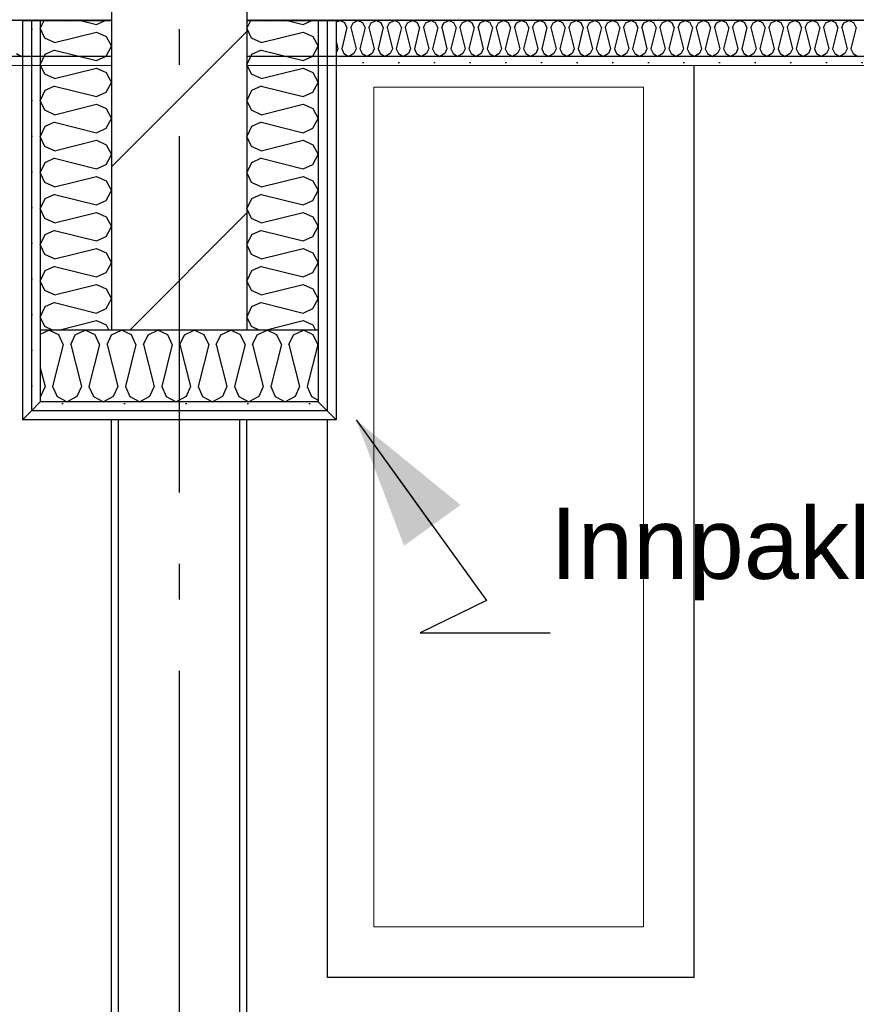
# Model space of a CAD drawing. Header units: millimetres. Extents: x -8544 to 51179, y -2070 to 13050.
# Tile 127 of 168: x 31593 to 32767, y 7382 to 8763. Entities that reach past the tile are written whole.
import ezdxf
from ezdxf.enums import TextEntityAlignment as Align

# ---------------------------------------------------------------- set-up
doc = ezdxf.new("R2010")
doc.units = ezdxf.units.MM
doc.header["$LTSCALE"] = 0.5
doc.header["$MEASUREMENT"] = 0
doc.linetypes.add('Akselinje', pattern=[1500, 1000, -200, 100, -200])
doc.linetypes.add('PLINE', pattern=[0])
for name, color, linetype in [('0(Nye konstruksjoner)', 7, 'Continuous'), ('222- Søyler', 7, 'Continuous'), ('223- Bjelker', 7, 'Continuous'), ('223- Bjelker (Skravur)', 7, 'Continuous'), ('223- Bjelker (Skravur)(Nye konstruksjoner)', 7, 'Continuous'), ('223- Bjelker(Nye konstruksjoner)', 7, 'Continuous'), ('256- Faste himlinger og overflatebehandling (Skravur)(Nye konstruksjoner)', 7, 'Continuous'), ('256- Faste himlinger og overflatebehandling(Nye konstruksjoner)', 7, 'Continuous'), ('82-- Modullinjer', 7, 'Continuous'), ('832- Tekst bygning(Nye konstruksjoner)', 7, 'Continuous')]:
    doc.layers.add(name, color=color, linetype=linetype)
doc.layers.add('234- Vinduer_ dører_ porter(Nye konstruksjoner)', color=7, linetype='Continuous', lineweight=0)
doc.layers.add('236- Innvendig kledning og overflate(Nye konstruksjoner)', color=7, linetype='Continuous', lineweight=0)
doc.styles.add('GENERATED_STYLE_1', font='arial.ttf')
doc.styles.add('GENERATED_STYLE_2', font='arial.ttf')
doc.dimstyles.new('GENERATED_STYLE__2', dxfattribs={"dimtxt": 0.18, "dimasz": 182.4, "dimexe": 0.18, "dimexo": 0.0625, "dimgap": 0, "dimtad": 0, "dimtih": 1, "dimtoh": 1, "dimdec": 4, "dimzin": 0, "dimdsep": 46, "dimcen": 0.09, "dimadec": 0, "dimazin": 0, "dimtfac": 1, "dimtdec": 4, "dimtmove": 0, "dimatfit": 3, "dimldrblk": 'ARROWHEAD_5', "dimfxl": 1, "dimtolj": 1, "dimtzin": 0, "dimarcsym": 0})
pattern_1 = [(0, (0, 0), (0, 86.60254), [0, -50]), (0, (25, 43.3), (0, 86.60254), [0, -50])]
pattern_2 = [(90, (0, 0), (-86.60254, 0), [0, -50]), (90, (-43.3, 25), (-86.60254, 0), [0, -50])]

# ---------------------------------------------------------------- blocks, each defined once
blk = doc.blocks.new('*X32')
at = {"layer": '256- Faste himlinger og overflatebehandling (Skravur)(Nye konstruksjoner)', "linetype": 'PLINE'}
for p, q in [((31913.2, 8761.8), (31914.6, 8762.4)), ((31916, 8761.8), (31914.6, 8762.4)), ((31938.7, 8761.8), (31940.1, 8762.4)), ((31941.5, 8761.8), (31940.1, 8762.4)), ((31964.2, 8761.8), (31965.6, 8762.4)), ((31967, 8761.8), (31965.6, 8762.4)), ((31989.7, 8761.8), (31991.1, 8762.4)), ((31992.5, 8761.8), (31991.1, 8762.4)), ((32015.2, 8761.8), (32016.6, 8762.4)), ((32018, 8761.8), (32016.6, 8762.4)), ((32036.9, 8760), (32042.1, 8762.4)), ((32049.1, 8759.2), (32042.1, 8762.4)), ((32052.2, 8752.3), (32049.1, 8759.2)), ((32057.6, 8752.3), (32060.7, 8759.2)), ((32060.7, 8759.2), (32067.6, 8762.4)), ((32074.6, 8759.2), (32067.6, 8762.4)), ((32077.7, 8752.3), (32074.6, 8759.2)), ((32083.1, 8752.3), (32086.2, 8759.2)), ((32086.2, 8759.2), (32093.1, 8762.4)), ((32100.1, 8759.2), (32093.1, 8762.4)), ((32103.2, 8752.3), (32100.1, 8759.2)), ((32108.6, 8752.3), (32111.7, 8759.2)), ((32111.7, 8759.2), (32118.7, 8762.4)), ((32125.6, 8759.2), (32118.7, 8762.4)), ((32128.7, 8752.3), (32125.6, 8759.2)), ((32134.1, 8752.3), (32137.2, 8759.2)), ((32137.2, 8759.2), (32144.2, 8762.4)), ((32151.1, 8759.2), (32144.2, 8762.4)), ((32154.2, 8752.3), (32151.1, 8759.2)), ((32159.6, 8752.3), (32162.7, 8759.2)), ((32162.7, 8759.2), (32169.7, 8762.4)), ((32176.6, 8759.2), (32169.7, 8762.4)), ((32179.8, 8752.3), (32176.6, 8759.2)), ((32185.1, 8752.3), (32188.2, 8759.2)), ((32188.2, 8759.2), (32195.2, 8762.4)), ((32202.2, 8759.2), (32195.2, 8762.4)), ((32205.3, 8752.3), (32202.2, 8759.2)), ((32210.6, 8752.3), (32213.7, 8759.2)), ((32213.7, 8759.2), (32220.7, 8762.4)), ((32227.7, 8759.2), (32220.7, 8762.4)), ((32230.8, 8752.3), (32227.7, 8759.2)), ((32236.1, 8752.3), (32239.2, 8759.2)), ((32239.2, 8759.2), (32246.2, 8762.4)), ((32253.2, 8759.2), (32246.2, 8762.4)), ((32256.3, 8752.3), (32253.2, 8759.2)), ((32261.6, 8752.3), (32264.8, 8759.2)), ((32264.8, 8759.2), (32271.7, 8762.4)), ((32278.7, 8759.2), (32271.7, 8762.4)), ((32281.8, 8752.3), (32278.7, 8759.2)), ((32287.2, 8752.3), (32290.3, 8759.2)), ((32290.3, 8759.2), (32297.2, 8762.4)), ((32304.2, 8759.2), (32297.2, 8762.4)), ((32307.3, 8752.3), (32304.2, 8759.2)), ((32312.7, 8752.3), (32315.8, 8759.2)), ((32315.8, 8759.2), (32322.7, 8762.4)), ((32329.7, 8759.2), (32322.7, 8762.4)), ((32332.8, 8752.3), (32329.7, 8759.2)), ((32338.2, 8752.3), (32341.3, 8759.2)), ((32341.3, 8759.2), (32348.3, 8762.4)), ((32355.2, 8759.2), (32348.3, 8762.4)), ((32358.3, 8752.3), (32355.2, 8759.2)), ((32363.7, 8752.3), (32366.8, 8759.2)), ((32366.8, 8759.2), (32373.8, 8762.4)), ((32380.7, 8759.2), (32373.8, 8762.4)), ((32383.8, 8752.3), (32380.7, 8759.2)), ((32389.2, 8752.3), (32392.3, 8759.2)), ((32392.3, 8759.2), (32399.3, 8762.4)), ((32406.2, 8759.2), (32399.3, 8762.4)), ((32409.4, 8752.3), (32406.2, 8759.2)), ((32414.7, 8752.3), (32417.8, 8759.2)), ((32417.8, 8759.2), (32424.8, 8762.4)), ((32431.8, 8759.2), (32424.8, 8762.4)), ((32434.9, 8752.3), (32431.8, 8759.2)), ((32440.2, 8752.3), (32443.3, 8759.2)), ((32443.3, 8759.2), (32450.3, 8762.4)), ((32457.3, 8759.2), (32450.3, 8762.4)), ((32460.4, 8752.3), (32457.3, 8759.2)), ((32465.7, 8752.3), (32468.8, 8759.2)), ((32468.8, 8759.2), (32475.8, 8762.4)), ((32482.8, 8759.2), (32475.8, 8762.4)), ((32485.9, 8752.3), (32482.8, 8759.2)), ((32491.2, 8752.3), (32494.4, 8759.2)), ((32494.4, 8759.2), (32501.3, 8762.4)), ((32508.3, 8759.2), (32501.3, 8762.4)), ((32511.4, 8752.3), (32508.3, 8759.2)), ((32516.8, 8752.3), (32519.9, 8759.2)), ((32519.9, 8759.2), (32526.8, 8762.4)), ((32533.8, 8759.2), (32526.8, 8762.4)), ((32536.9, 8752.3), (32533.8, 8759.2)), ((32542.3, 8752.3), (32545.4, 8759.2)), ((32545.4, 8759.2), (32552.3, 8762.4)), ((32559.3, 8759.2), (32552.3, 8762.4)), ((32562.4, 8752.3), (32559.3, 8759.2)), ((32567.8, 8752.3), (32570.9, 8759.2)), ((32570.9, 8759.2), (32577.9, 8762.4)), ((32584.8, 8759.2), (32577.9, 8762.4)), ((32587.9, 8752.3), (32584.8, 8759.2)), ((32593.3, 8752.3), (32596.4, 8759.2)), ((32596.4, 8759.2), (32603.4, 8762.4)), ((32610.3, 8759.2), (32603.4, 8762.4)), ((32613.4, 8752.3), (32610.3, 8759.2)), ((32618.8, 8752.3), (32621.9, 8759.2)), ((32621.9, 8759.2), (32628.9, 8762.4)), ((32635.8, 8759.2), (32628.9, 8762.4)), ((32639, 8752.3), (32635.8, 8759.2)), ((32644.3, 8752.3), (32647.4, 8759.2)), ((32647.4, 8759.2), (32654.4, 8762.4)), ((32661.4, 8759.2), (32654.4, 8762.4)), ((32664.5, 8752.3), (32661.4, 8759.2)), ((32669.8, 8752.3), (32672.9, 8759.2)), ((32672.9, 8759.2), (32679.9, 8762.4)), ((32686.9, 8759.2), (32679.9, 8762.4)), ((32690, 8752.3), (32686.9, 8759.2)), ((32695.3, 8752.3), (32698.4, 8759.2)), ((32698.4, 8759.2), (32705.4, 8762.4)), ((32712.4, 8759.2), (32705.4, 8762.4)), ((32715.5, 8752.3), (32712.4, 8759.2)), ((32720.9, 8752.3), (32724, 8759.2)), ((32724, 8759.2), (32730.9, 8762.4)), ((32737.9, 8759.2), (32730.9, 8762.4)), ((32741, 8752.3), (32737.9, 8759.2)), ((32746.4, 8752.3), (32749.5, 8759.2)), ((32749.5, 8759.2), (32756.4, 8762.4)), ((32763.4, 8759.2), (32756.4, 8762.4)), ((32766.5, 8752.3), (32763.4, 8759.2)), ((32052.2, 8752.3), (32044.8, 8722.7)), ((32057.6, 8752.3), (32065, 8722.7)), ((32077.7, 8752.3), (32070.3, 8722.7)), ((32083.1, 8752.3), (32090.5, 8722.7)), ((32103.2, 8752.3), (32095.8, 8722.7)), ((32108.6, 8752.3), (32116, 8722.7)), ((32128.7, 8752.3), (32121.3, 8722.7)), ((32134.1, 8752.3), (32141.5, 8722.7)), ((32154.2, 8752.3), (32146.8, 8722.7)), ((32159.6, 8752.3), (32167, 8722.7)), ((32179.8, 8752.3), (32172.4, 8722.7)), ((32185.1, 8752.3), (32192.5, 8722.7)), ((32205.3, 8752.3), (32197.9, 8722.7)), ((32210.6, 8752.3), (32218, 8722.7)), ((32230.8, 8752.3), (32223.4, 8722.7)), ((32236.1, 8752.3), (32243.5, 8722.7)), ((32256.3, 8752.3), (32248.9, 8722.7)), ((32261.6, 8752.3), (32269, 8722.7)), ((32281.8, 8752.3), (32274.4, 8722.7)), ((32287.2, 8752.3), (32294.6, 8722.7)), ((32307.3, 8752.3), (32299.9, 8722.7)), ((32312.7, 8752.3), (32320.1, 8722.7)), ((32332.8, 8752.3), (32325.4, 8722.7)), ((32338.2, 8752.3), (32345.6, 8722.7)), ((32358.3, 8752.3), (32350.9, 8722.7)), ((32363.7, 8752.3), (32371.1, 8722.7)), ((32383.8, 8752.3), (32376.4, 8722.7)), ((32389.2, 8752.3), (32396.6, 8722.7)), ((32409.4, 8752.3), (32402, 8722.7)), ((32414.7, 8752.3), (32422.1, 8722.7)), ((32434.9, 8752.3), (32427.5, 8722.7)), ((32440.2, 8752.3), (32447.6, 8722.7)), ((32460.4, 8752.3), (32453, 8722.7)), ((32465.7, 8752.3), (32473.1, 8722.7)), ((32485.9, 8752.3), (32478.5, 8722.7)), ((32491.2, 8752.3), (32498.6, 8722.7)), ((32511.4, 8752.3), (32504, 8722.7)), ((32516.8, 8752.3), (32524.2, 8722.7)), ((32536.9, 8752.3), (32529.5, 8722.7)), ((32542.3, 8752.3), (32549.7, 8722.7)), ((32562.4, 8752.3), (32555, 8722.7)), ((32567.8, 8752.3), (32575.2, 8722.7)), ((32587.9, 8752.3), (32580.5, 8722.7)), ((32593.3, 8752.3), (32600.7, 8722.7)), ((32613.4, 8752.3), (32606.1, 8722.7)), ((32618.8, 8752.3), (32626.2, 8722.7)), ((32639, 8752.3), (32631.6, 8722.7)), ((32644.3, 8752.3), (32651.7, 8722.7)), ((32664.5, 8752.3), (32657.1, 8722.7)), ((32669.8, 8752.3), (32677.2, 8722.7)), ((32690, 8752.3), (32682.6, 8722.7)), ((32695.3, 8752.3), (32702.7, 8722.7)), ((32715.5, 8752.3), (32708.1, 8722.7)), ((32720.9, 8752.3), (32728.2, 8722.7)), ((32741, 8752.3), (32733.6, 8722.7)), ((32746.4, 8752.3), (32753.8, 8722.7)), ((32766.5, 8752.3), (32759.1, 8722.7)), ((32036.9, 8732.8), (32039.4, 8722.7)), ((32039.4, 8722.7), (32036.9, 8717.2)), ((32044.8, 8722.7), (32047.9, 8715.9)), ((32047.9, 8715.9), (32054.9, 8712)), ((32061.8, 8715.9), (32054.9, 8712)), ((32065, 8722.7), (32061.8, 8715.9)), ((32070.3, 8722.7), (32073.4, 8715.9)), ((32073.4, 8715.9), (32080.4, 8712)), ((32087.4, 8715.9), (32080.4, 8712)), ((32090.5, 8722.7), (32087.4, 8715.9)), ((32095.8, 8722.7), (32098.9, 8715.9)), ((32098.9, 8715.9), (32105.9, 8712)), ((32112.9, 8715.9), (32105.9, 8712)), ((32116, 8722.7), (32112.9, 8715.9)), ((32121.3, 8722.7), (32124.4, 8715.9)), ((32124.4, 8715.9), (32131.4, 8712)), ((32138.4, 8715.9), (32131.4, 8712)), ((32141.5, 8722.7), (32138.4, 8715.9)), ((32146.8, 8722.7), (32150, 8715.9)), ((32150, 8715.9), (32156.9, 8712)), ((32163.9, 8715.9), (32156.9, 8712)), ((32167, 8722.7), (32163.9, 8715.9)), ((32172.4, 8722.7), (32175.5, 8715.9)), ((32175.5, 8715.9), (32182.4, 8712)), ((32189.4, 8715.9), (32182.4, 8712)), ((32192.5, 8722.7), (32189.4, 8715.9)), ((32197.9, 8722.7), (32201, 8715.9)), ((32201, 8715.9), (32207.9, 8712)), ((32214.9, 8715.9), (32207.9, 8712)), ((32218, 8722.7), (32214.9, 8715.9)), ((32223.4, 8722.7), (32226.5, 8715.9)), ((32226.5, 8715.9), (32233.5, 8712)), ((32240.4, 8715.9), (32233.5, 8712)), ((32243.5, 8722.7), (32240.4, 8715.9)), ((32248.9, 8722.7), (32252, 8715.9)), ((32252, 8715.9), (32259, 8712)), ((32265.9, 8715.9), (32259, 8712)), ((32269, 8722.7), (32265.9, 8715.9)), ((32274.4, 8722.7), (32277.5, 8715.9)), ((32277.5, 8715.9), (32284.5, 8712)), ((32291.4, 8715.9), (32284.5, 8712)), ((32294.6, 8722.7), (32291.4, 8715.9)), ((32299.9, 8722.7), (32303, 8715.9)), ((32303, 8715.9), (32310, 8712)), ((32317, 8715.9), (32310, 8712)), ((32320.1, 8722.7), (32317, 8715.9)), ((32325.4, 8722.7), (32328.5, 8715.9)), ((32328.5, 8715.9), (32335.5, 8712)), ((32342.5, 8715.9), (32335.5, 8712)), ((32345.6, 8722.7), (32342.5, 8715.9)), ((32350.9, 8722.7), (32354, 8715.9)), ((32354, 8715.9), (32361, 8712)), ((32368, 8715.9), (32361, 8712)), ((32371.1, 8722.7), (32368, 8715.9)), ((32376.4, 8722.7), (32379.6, 8715.9)), ((32379.6, 8715.9), (32386.5, 8712)), ((32393.5, 8715.9), (32386.5, 8712)), ((32396.6, 8722.7), (32393.5, 8715.9)), ((32402, 8722.7), (32405.1, 8715.9)), ((32405.1, 8715.9), (32412, 8712)), ((32419, 8715.9), (32412, 8712)), ((32422.1, 8722.7), (32419, 8715.9)), ((32427.5, 8722.7), (32430.6, 8715.9)), ((32430.6, 8715.9), (32437.5, 8712)), ((32444.5, 8715.9), (32437.5, 8712)), ((32447.6, 8722.7), (32444.5, 8715.9)), ((32453, 8722.7), (32456.1, 8715.9)), ((32456.1, 8715.9), (32463.1, 8712)), ((32470, 8715.9), (32463.1, 8712)), ((32473.1, 8722.7), (32470, 8715.9)), ((32478.5, 8722.7), (32481.6, 8715.9)), ((32481.6, 8715.9), (32488.6, 8712)), ((32495.5, 8715.9), (32488.6, 8712)), ((32498.6, 8722.7), (32495.5, 8715.9)), ((32504, 8722.7), (32507.1, 8715.9)), ((32507.1, 8715.9), (32514.1, 8712)), ((32521, 8715.9), (32514.1, 8712)), ((32524.2, 8722.7), (32521, 8715.9)), ((32529.5, 8722.7), (32532.6, 8715.9)), ((32532.6, 8715.9), (32539.6, 8712)), ((32546.6, 8715.9), (32539.6, 8712)), ((32549.7, 8722.7), (32546.6, 8715.9)), ((32555, 8722.7), (32558.1, 8715.9)), ((32558.1, 8715.9), (32565.1, 8712)), ((32572.1, 8715.9), (32565.1, 8712)), ((32575.2, 8722.7), (32572.1, 8715.9)), ((32580.5, 8722.7), (32583.6, 8715.9)), ((32583.6, 8715.9), (32590.6, 8712)), ((32597.6, 8715.9), (32590.6, 8712)), ((32600.7, 8722.7), (32597.6, 8715.9)), ((32606.1, 8722.7), (32609.2, 8715.9)), ((32609.2, 8715.9), (32616.1, 8712)), ((32623.1, 8715.9), (32616.1, 8712)), ((32626.2, 8722.7), (32623.1, 8715.9)), ((32631.6, 8722.7), (32634.7, 8715.9)), ((32634.7, 8715.9), (32641.6, 8712)), ((32648.6, 8715.9), (32641.6, 8712)), ((32651.7, 8722.7), (32648.6, 8715.9)), ((32657.1, 8722.7), (32660.2, 8715.9)), ((32660.2, 8715.9), (32667.1, 8712)), ((32674.1, 8715.9), (32667.1, 8712)), ((32677.2, 8722.7), (32674.1, 8715.9)), ((32682.6, 8722.7), (32685.7, 8715.9)), ((32685.7, 8715.9), (32692.7, 8712)), ((32699.6, 8715.9), (32692.7, 8712)), ((32702.7, 8722.7), (32699.6, 8715.9)), ((32708.1, 8722.7), (32711.2, 8715.9)), ((32711.2, 8715.9), (32718.2, 8712)), ((32725.1, 8715.9), (32718.2, 8712)), ((32728.2, 8722.7), (32725.1, 8715.9)), ((32733.6, 8722.7), (32736.7, 8715.9)), ((32736.7, 8715.9), (32743.7, 8712)), ((32750.6, 8715.9), (32743.7, 8712)), ((32753.8, 8722.7), (32750.6, 8715.9)), ((32759.1, 8722.7), (32762.2, 8715.9)), ((32762.2, 8715.9), (32769.2, 8712))]:
    blk.add_line(p, q, dxfattribs=at)
blk = doc.blocks.new('*X37')
at = {"layer": '256- Faste himlinger og overflatebehandling (Skravur)(Nye konstruksjoner)', "linetype": 'PLINE'}
for p, q in [((31607, 8761.8), (31608.4, 8762.4)), ((31609.8, 8761.8), (31608.4, 8762.4)), ((31632.6, 8761.8), (31633.9, 8762.4)), ((31635.3, 8761.8), (31633.9, 8762.4)), ((31658.1, 8761.8), (31659.5, 8762.4)), ((31660.8, 8761.8), (31659.5, 8762.4)), ((31683.6, 8761.8), (31685, 8762.4)), ((31686.4, 8761.8), (31685, 8762.4)), ((31709.1, 8761.8), (31710.5, 8762.4)), ((31711.9, 8761.8), (31710.5, 8762.4)), ((31588.7, 8715.9), (31595.7, 8712)), ((31596.9, 8712.7), (31595.7, 8712))]:
    blk.add_line(p, q, dxfattribs=at)
blk = doc.blocks.new('*X94')
at = {"layer": '223- Bjelker (Skravur)(Nye konstruksjoner)', "linetype": 'PLINE'}
for p, q in [((31621.9, 8322.4), (31633.9, 8328.1)), ((31647.9, 8321.5), (31633.9, 8328.1)), ((31654.1, 8307.8), (31647.9, 8321.5)), ((31664.8, 8307.8), (31671, 8321.5)), ((31671, 8321.5), (31685, 8328.1)), ((31698.9, 8321.5), (31685, 8328.1)), ((31705.1, 8307.8), (31698.9, 8321.5)), ((31715.8, 8307.8), (31722.1, 8321.5)), ((31722.1, 8321.5), (31736, 8328.1)), ((31749.9, 8321.5), (31736, 8328.1)), ((31756.1, 8307.8), (31749.9, 8321.5)), ((31766.9, 8307.8), (31773.1, 8321.5)), ((31773.1, 8321.5), (31787, 8328.1)), ((31800.9, 8321.5), (31787, 8328.1)), ((31807.2, 8307.8), (31800.9, 8321.5)), ((31817.9, 8307.8), (31824.1, 8321.5)), ((31824.1, 8321.5), (31838, 8328.1)), ((31852, 8321.5), (31838, 8328.1)), ((31858.2, 8307.8), (31852, 8321.5)), ((31868.9, 8307.8), (31875.1, 8321.5)), ((31875.1, 8321.5), (31889.1, 8328.1)), ((31903, 8321.5), (31889.1, 8328.1)), ((31909.2, 8307.8), (31903, 8321.5)), ((31919.9, 8307.8), (31926.1, 8321.5)), ((31926.1, 8321.5), (31940.1, 8328.1)), ((31954, 8321.5), (31940.1, 8328.1)), ((31960.2, 8307.8), (31954, 8321.5)), ((31970.9, 8307.8), (31977.2, 8321.5)), ((31977.2, 8321.5), (31991.1, 8328.1)), ((32005, 8321.5), (31991.1, 8328.1)), ((32011.3, 8307.8), (32005, 8321.5)), ((31654.1, 8307.8), (31639.3, 8248.7)), ((31664.8, 8307.8), (31679.6, 8248.7)), ((31705.1, 8307.8), (31690.3, 8248.7)), ((31715.8, 8307.8), (31730.6, 8248.7)), ((31756.1, 8307.8), (31741.3, 8248.7)), ((31766.9, 8307.8), (31781.7, 8248.7)), ((31807.2, 8307.8), (31792.4, 8248.7)), ((31817.9, 8307.8), (31832.7, 8248.7)), ((31858.2, 8307.8), (31843.4, 8248.7)), ((31868.9, 8307.8), (31883.7, 8248.7)), ((31909.2, 8307.8), (31894.4, 8248.7)), ((31919.9, 8307.8), (31934.7, 8248.7)), ((31960.2, 8307.8), (31945.4, 8248.7)), ((31970.9, 8307.8), (31985.7, 8248.7)), ((32011.3, 8307.8), (31996.5, 8248.7)), ((31621.9, 8275.3), (31628.6, 8248.7)), ((31628.6, 8248.7), (31622.4, 8235)), ((31639.3, 8248.7), (31645.5, 8235)), ((31679.6, 8248.7), (31673.4, 8235)), ((31690.3, 8248.7), (31696.5, 8235)), ((31730.6, 8248.7), (31724.4, 8235)), ((31741.3, 8248.7), (31747.6, 8235)), ((31781.7, 8248.7), (31775.4, 8235)), ((31792.4, 8248.7), (31798.6, 8235)), ((31832.7, 8248.7), (31826.5, 8235)), ((31843.4, 8248.7), (31849.6, 8235)), ((31883.7, 8248.7), (31877.5, 8235)), ((31894.4, 8248.7), (31900.6, 8235)), ((31934.7, 8248.7), (31928.5, 8235)), ((31945.4, 8248.7), (31951.7, 8235)), ((31985.7, 8248.7), (31979.5, 8235)), ((31996.5, 8248.7), (32002.7, 8235)), ((31622.4, 8235), (31621.9, 8234.7)), ((31645.5, 8235), (31659.5, 8227.2)), ((31673.4, 8235), (31659.5, 8227.2)), ((31696.5, 8235), (31710.5, 8227.2)), ((31724.4, 8235), (31710.5, 8227.2)), ((31747.6, 8235), (31761.5, 8227.2)), ((31775.4, 8235), (31761.5, 8227.2)), ((31798.6, 8235), (31812.5, 8227.2)), ((31826.5, 8235), (31812.5, 8227.2)), ((31849.6, 8235), (31863.5, 8227.2)), ((31877.5, 8235), (31863.5, 8227.2)), ((31900.6, 8235), (31914.6, 8227.2)), ((31928.5, 8235), (31914.6, 8227.2)), ((31951.7, 8235), (31965.6, 8227.2)), ((31979.5, 8235), (31965.6, 8227.2)), ((32002.7, 8235), (32011.9, 8229.8))]:
    blk.add_line(p, q, dxfattribs=at)
blk = doc.blocks.new('*X95')
at = {"layer": '223- Bjelker (Skravur)(Nye konstruksjoner)', "linetype": 'PLINE'}
for p, q in [((31916.9, 8761.8), (31911.9, 8751.4)), ((31970.3, 8761.8), (31990.7, 8756.7)), ((31990.7, 8756.7), (32001.9, 8761.8)), ((31918.5, 8737.6), (31911.9, 8751.4)), ((31932, 8731.4), (31990.7, 8746.1)), ((31990.7, 8746.1), (32004.2, 8739.9)), ((31932, 8731.4), (31918.5, 8737.6)), ((32004.2, 8739.9), (32011.9, 8726.1)), ((31932, 8720.8), (31918.5, 8714.6)), ((31932, 8720.8), (31990.7, 8706.1)), ((32004.2, 8712.3), (32011.9, 8726.1)), ((31918.5, 8714.6), (31911.9, 8700.8)), ((31990.7, 8706.1), (32004.2, 8712.3)), ((31918.5, 8687), (31911.9, 8700.8)), ((31932, 8680.8), (31990.7, 8695.5)), ((31990.7, 8695.5), (32004.2, 8689.3)), ((32004.2, 8689.3), (32011.9, 8675.5)), ((31932, 8680.8), (31918.5, 8687)), ((32004.2, 8661.7), (32011.9, 8675.5)), ((31918.5, 8664), (31911.9, 8650.2)), ((31932, 8670.2), (31918.5, 8664)), ((31932, 8670.2), (31990.7, 8655.5)), ((31990.7, 8655.5), (32004.2, 8661.7)), ((31918.5, 8636.4), (31911.9, 8650.2)), ((31932, 8630.2), (31918.5, 8636.4)), ((31932, 8630.2), (31990.7, 8644.9)), ((31990.7, 8644.9), (32004.2, 8638.7)), ((32004.2, 8638.7), (32011.9, 8624.9)), ((31932, 8619.6), (31918.5, 8613.4)), ((31932, 8619.6), (31990.7, 8604.9)), ((32004.2, 8611.1), (32011.9, 8624.9)), ((31918.5, 8613.4), (31911.9, 8599.6)), ((31990.7, 8604.9), (32004.2, 8611.1)), ((31918.5, 8585.8), (31911.9, 8599.6)), ((31932, 8579.6), (31990.7, 8594.3)), ((31990.7, 8594.3), (32004.2, 8588.1)), ((31932, 8579.6), (31918.5, 8585.8)), ((32004.2, 8588.1), (32011.9, 8574.3)), ((31932, 8569), (31918.5, 8562.8)), ((31932, 8569), (31990.7, 8554.3)), ((32004.2, 8560.5), (32011.9, 8574.3)), ((31918.5, 8562.8), (31911.9, 8549)), ((31990.7, 8554.3), (32004.2, 8560.5)), ((31918.5, 8535.2), (31911.9, 8549)), ((31932, 8529.1), (31990.7, 8543.7)), ((31990.7, 8543.7), (32004.2, 8537.6)), ((32004.2, 8537.6), (32011.9, 8523.7)), ((31932, 8529.1), (31918.5, 8535.2)), ((32004.2, 8509.9), (32011.9, 8523.7)), ((31918.5, 8512.3), (31911.9, 8498.4)), ((31932, 8518.4), (31918.5, 8512.3)), ((31932, 8518.4), (31990.7, 8503.8)), ((31990.7, 8503.8), (32004.2, 8509.9)), ((31918.5, 8484.6), (31911.9, 8498.4)), ((31932, 8478.5), (31918.5, 8484.6)), ((31932, 8478.5), (31990.7, 8493.1)), ((31990.7, 8493.1), (32004.2, 8487)), ((32004.2, 8487), (32011.9, 8473.2)), ((31932, 8467.8), (31918.5, 8461.7)), ((31932, 8467.8), (31990.7, 8453.2)), ((32004.2, 8459.3), (32011.9, 8473.2)), ((31918.5, 8461.7), (31911.9, 8447.9)), ((31990.7, 8453.2), (32004.2, 8459.3)), ((31918.5, 8434), (31911.9, 8447.9)), ((31932, 8427.9), (31990.7, 8442.5)), ((31990.7, 8442.5), (32004.2, 8436.4)), ((31932, 8427.9), (31918.5, 8434)), ((32004.2, 8436.4), (32011.9, 8422.6)), ((31932, 8417.3), (31918.5, 8411.1)), ((31932, 8417.3), (31990.7, 8402.6)), ((32004.2, 8408.8), (32011.9, 8422.6)), ((31918.5, 8411.1), (31911.9, 8397.3)), ((31990.7, 8402.6), (32004.2, 8408.8)), ((31918.5, 8383.5), (31911.9, 8397.3)), ((31932, 8377.3), (31990.7, 8392)), ((31990.7, 8392), (32004.2, 8385.8)), ((32004.2, 8385.8), (32011.9, 8372)), ((31932, 8377.3), (31918.5, 8383.5)), ((32004.2, 8358.2), (32011.9, 8372)), ((31918.5, 8360.5), (31911.9, 8346.7)), ((31932, 8366.7), (31918.5, 8360.5)), ((31932, 8366.7), (31990.7, 8352)), ((31990.7, 8352), (32004.2, 8358.2)), ((31918.5, 8332.9), (31911.9, 8346.7)), ((31929, 8328.1), (31918.5, 8332.9)), ((31937.5, 8328.1), (31990.7, 8341.4)), ((31990.7, 8341.4), (32004.2, 8335.2)), ((32004.2, 8335.2), (32008.2, 8328.1))]:
    blk.add_line(p, q, dxfattribs=at)
blk = doc.blocks.new('*X96')
at = {"layer": '223- Bjelker (Skravur)(Nye konstruksjoner)', "linetype": 'PLINE'}
for p, q in [((31626.9, 8761.8), (31621.9, 8751.4)), ((31680.3, 8761.8), (31700.7, 8756.7)), ((31700.7, 8756.7), (31711.9, 8761.8)), ((31628.5, 8737.6), (31621.9, 8751.4)), ((31642, 8731.4), (31700.7, 8746.1)), ((31700.7, 8746.1), (31714.2, 8739.9)), ((31642, 8731.4), (31628.5, 8737.6)), ((31714.2, 8739.9), (31721.9, 8726.1)), ((31642, 8720.8), (31628.5, 8714.6)), ((31642, 8720.8), (31700.7, 8706.1)), ((31714.2, 8712.3), (31721.9, 8726.1)), ((31628.5, 8714.6), (31621.9, 8700.8)), ((31700.7, 8706.1), (31714.2, 8712.3)), ((31628.5, 8687), (31621.9, 8700.8)), ((31642, 8680.8), (31700.7, 8695.5)), ((31700.7, 8695.5), (31714.2, 8689.3)), ((31714.2, 8689.3), (31721.9, 8675.5)), ((31642, 8680.8), (31628.5, 8687)), ((31714.2, 8661.7), (31721.9, 8675.5)), ((31628.5, 8664), (31621.9, 8650.2)), ((31642, 8670.2), (31628.5, 8664)), ((31642, 8670.2), (31700.7, 8655.5)), ((31700.7, 8655.5), (31714.2, 8661.7)), ((31628.5, 8636.4), (31621.9, 8650.2)), ((31642, 8630.2), (31628.5, 8636.4)), ((31642, 8630.2), (31700.7, 8644.9)), ((31700.7, 8644.9), (31714.2, 8638.7)), ((31714.2, 8638.7), (31721.9, 8624.9)), ((31642, 8619.6), (31628.5, 8613.4)), ((31642, 8619.6), (31700.7, 8604.9)), ((31714.2, 8611.1), (31721.9, 8624.9)), ((31628.5, 8613.4), (31621.9, 8599.6)), ((31700.7, 8604.9), (31714.2, 8611.1)), ((31628.5, 8585.8), (31621.9, 8599.6)), ((31642, 8579.6), (31700.7, 8594.3)), ((31700.7, 8594.3), (31714.2, 8588.1)), ((31642, 8579.6), (31628.5, 8585.8)), ((31714.2, 8588.1), (31721.9, 8574.3)), ((31642, 8569), (31628.5, 8562.8)), ((31642, 8569), (31700.7, 8554.3)), ((31714.2, 8560.5), (31721.9, 8574.3)), ((31628.5, 8562.8), (31621.9, 8549)), ((31700.7, 8554.3), (31714.2, 8560.5)), ((31628.5, 8535.2), (31621.9, 8549)), ((31642, 8529.1), (31700.7, 8543.7)), ((31700.7, 8543.7), (31714.2, 8537.6)), ((31714.2, 8537.6), (31721.9, 8523.7)), ((31642, 8529.1), (31628.5, 8535.2)), ((31714.2, 8509.9), (31721.9, 8523.7)), ((31628.5, 8512.3), (31621.9, 8498.4)), ((31642, 8518.4), (31628.5, 8512.3)), ((31642, 8518.4), (31700.7, 8503.8)), ((31700.7, 8503.8), (31714.2, 8509.9)), ((31628.5, 8484.6), (31621.9, 8498.4)), ((31642, 8478.5), (31628.5, 8484.6)), ((31642, 8478.5), (31700.7, 8493.1)), ((31700.7, 8493.1), (31714.2, 8487)), ((31714.2, 8487), (31721.9, 8473.2)), ((31642, 8467.8), (31628.5, 8461.7)), ((31642, 8467.8), (31700.7, 8453.2)), ((31714.2, 8459.3), (31721.9, 8473.2)), ((31628.5, 8461.7), (31621.9, 8447.9)), ((31700.7, 8453.2), (31714.2, 8459.3)), ((31628.5, 8434), (31621.9, 8447.9)), ((31642, 8427.9), (31700.7, 8442.5)), ((31700.7, 8442.5), (31714.2, 8436.4)), ((31642, 8427.9), (31628.5, 8434)), ((31714.2, 8436.4), (31721.9, 8422.6)), ((31642, 8417.3), (31628.5, 8411.1)), ((31642, 8417.3), (31700.7, 8402.6)), ((31714.2, 8408.8), (31721.9, 8422.6)), ((31628.5, 8411.1), (31621.9, 8397.3)), ((31700.7, 8402.6), (31714.2, 8408.8)), ((31628.5, 8383.5), (31621.9, 8397.3)), ((31642, 8377.3), (31700.7, 8392)), ((31700.7, 8392), (31714.2, 8385.8)), ((31714.2, 8385.8), (31721.9, 8372)), ((31642, 8377.3), (31628.5, 8383.5)), ((31714.2, 8358.2), (31721.9, 8372)), ((31628.5, 8360.5), (31621.9, 8346.7)), ((31642, 8366.7), (31628.5, 8360.5)), ((31642, 8366.7), (31700.7, 8352)), ((31700.7, 8352), (31714.2, 8358.2)), ((31628.5, 8332.9), (31621.9, 8346.7)), ((31639, 8328.1), (31628.5, 8332.9)), ((31647.5, 8328.1), (31700.7, 8341.4)), ((31700.7, 8341.4), (31714.2, 8335.2)), ((31714.2, 8335.2), (31718.2, 8328.1))]:
    blk.add_line(p, q, dxfattribs=at)
blk = doc.blocks.new('Standard grid marker[12]', base_point=(31816.9, 12550))
at = {"layer": '82-- Modullinjer', "linetype": 'Akselinje'}
blk.add_line((31816.9, 12350), (31816.9, 1550), dxfattribs=at)
at = {"layer": '82-- Modullinjer', "style": 'GENERATED_STYLE_1'}
for tag, p in [('AC_MarkerText_1_0', (31816.9, 12887.5)), ('AC_MarkerText_1_1', (31816.9, 1187.5))]:
    blk.add_attdef(tag, text='', height=175, rotation=360, dxfattribs=at).set_placement(p, align=Align.TOP_CENTER)
blk = doc.blocks.new('ARROWHEAD_5')
at = {"linetype": 'Continuous'}
blk.add_hatch(color=256, dxfattribs=at).paths.add_polyline_path([(-1, 0.2679), (0, 0), (-1, -0.2679)])
blk.add_line((0, 0), (-1, 0), dxfattribs=at)

msp = doc.modelspace()

# ---------------------------------------------------------------- hatches: boundary and pattern name
at = {"layer": '223- Bjelker (Skravur)', "linetype": 'Continuous'}
h = msp.add_hatch(dxfattribs=at)
h.set_pattern_fill('Skrålinjer_3', color=256, style=0, pattern_type=2)
h.set_pattern_definition([(45, (0, 0), (-127.2792, 127.2792), [])])
h.paths.add_polyline_path([(31721.9, 8328.1), (31911.9, 8328.1), (31911.9, 8812.2), (31721.9, 8812.2)])
at = {"layer": '223- Bjelker (Skravur)(Nye konstruksjoner)', "linetype": 'Continuous'}
h = msp.add_hatch(dxfattribs=at)
h.set_pattern_fill('Gips', color=256, style=0, pattern_type=2)
h.set_pattern_definition(pattern_2)
h.paths.add_polyline_path([(31596.9, 8202), (31609.4, 8214.6), (31609.4, 8761.8), (31596.9, 8761.8)])
h = msp.add_hatch(dxfattribs=at)
h.set_pattern_fill('Gips', color=256, style=0, pattern_type=2)
h.set_pattern_definition(pattern_2)
h.paths.add_polyline_path([(31609.4, 8761.8), (31609.4, 8214.6), (31621.9, 8227.2), (31621.9, 8328.1), (31621.9, 8761.8)])
h = msp.add_hatch(dxfattribs=at)
h.set_pattern_fill('Gips', color=256, style=0, pattern_type=2)
h.set_pattern_definition(pattern_2)
h.paths.add_polyline_path([(32024.4, 8761.8), (32011.9, 8761.8), (32011.9, 8328.1), (32011.9, 8227.2), (32024.4, 8214.6)])
h = msp.add_hatch(dxfattribs=at)
h.set_pattern_fill('Gips', color=256, style=0, pattern_type=2)
h.set_pattern_definition(pattern_2)
h.paths.add_polyline_path([(32024.4, 8214.6), (32036.9, 8202), (32036.9, 8761.8), (32024.4, 8761.8)])
h = msp.add_hatch(dxfattribs=at)
h.set_pattern_fill('Gips', color=256, style=0, pattern_type=2)
h.set_pattern_definition(pattern_2)
h.paths.add_polyline_path([(31621.9, 8227.2), (31609.4, 8214.6), (32024.4, 8214.6), (32011.9, 8227.2)])
h = msp.add_hatch(dxfattribs=at)
h.set_pattern_fill('Gips', color=256, style=0, pattern_type=2)
h.set_pattern_definition(pattern_2)
h.paths.add_polyline_path([(31609.4, 8214.6), (31596.9, 8202), (32036.9, 8202), (32024.4, 8214.6)])
at = {"layer": '256- Faste himlinger og overflatebehandling (Skravur)(Nye konstruksjoner)', "linetype": 'Continuous'}
for points in [[(28334.4, 8762.4), (31721.9, 8762.4), (31721.9, 8764.5), (28334.4, 8764.5)], [(35321.9, 8764.5), (31911.9, 8764.5), (31911.9, 8762.4), (35321.9, 8762.4)]]:
    msp.add_hatch(color=256, dxfattribs=at).paths.add_polyline_path(points)
h = msp.add_hatch(dxfattribs=at)
h.set_pattern_fill('Gips', color=256, style=0, pattern_type=2)
h.set_pattern_definition(pattern_1)
h.paths.add_polyline_path([(28334.4, 8699.4), (31596.9, 8699.4), (31596.9, 8712), (28334.4, 8712)])
h = msp.add_hatch(dxfattribs=at)
h.set_pattern_fill('Gips', color=256, style=0, pattern_type=2)
h.set_pattern_definition(pattern_1)
h.paths.add_polyline_path([(32036.9, 8699.4), (35196.9, 8699.4), (35196.9, 8712), (32036.9, 8712)])

# ---------------------------------------------------------------- linework, layer by layer
at = {"layer": '0(Nye konstruksjoner)', "linetype": 'PLINE'}
for p, q in [((32539.1, 8699.4), (32539.1, 7420)), ((32025.1, 7420), (32025.1, 8202)), ((32539.1, 7420), (32025.1, 7420))]:
    msp.add_line(p, q, dxfattribs=at)
at = {"layer": '222- Søyler', "linetype": 'PLINE'}
for p, q in [((31721.9, 7016.1), (31721.9, 8202)), ((31731.9, 7011.4), (31731.9, 8202)), ((31901.9, 7011.4), (31901.9, 8202)), ((31911.9, 7016.1), (31911.9, 8202))]:
    msp.add_line(p, q, dxfattribs=at)
at = {"layer": '223- Bjelker', "linetype": 'PLINE', "flags": 128}
for points in [[(31721.9, 8812.2), (31721.9, 8764.5), (31721.9, 8762.4), (31721.9, 8761.8), (31721.9, 8712), (31721.9, 8699.4), (31721.9, 8328.1)], [(31911.9, 8812.2), (31911.9, 8764.5), (31911.9, 8762.4), (31911.9, 8761.8), (31911.9, 8712), (31911.9, 8699.4), (31911.9, 8328.1)]]:
    msp.add_lwpolyline(points, dxfattribs=at)
at = {"layer": '223- Bjelker(Nye konstruksjoner)', "linetype": 'PLINE'}
for p, q in [((31596.9, 8761.8), (31596.9, 8202)), ((31609.4, 8761.8), (31609.4, 8214.6)), ((32024.4, 8761.8), (32024.4, 8214.6)), ((32036.9, 8761.8), (32036.9, 8202)), ((32011.9, 8227.2), (31621.9, 8227.2)), ((32024.4, 8214.6), (31609.4, 8214.6)), ((32036.9, 8202), (31596.9, 8202))]:
    msp.add_line(p, q, dxfattribs=at)
at = {"layer": '223- Bjelker(Nye konstruksjoner)', "linetype": 'PLINE', "flags": 128}
for points in [[(31721.9, 8761.8), (31621.9, 8761.8), (31609.4, 8761.8), (31596.9, 8761.8)], [(31621.9, 8761.8), (31621.9, 8328.1), (31621.9, 8227.2)], [(32036.9, 8761.8), (32024.4, 8761.8), (32011.9, 8761.8), (31911.9, 8761.8)], [(32011.9, 8761.8), (32011.9, 8328.1), (32011.9, 8227.2)], [(32011.9, 8328.1), (31911.9, 8328.1), (31721.9, 8328.1), (31621.9, 8328.1)], [(31621.9, 8227.2), (31609.4, 8214.6), (31596.9, 8202)], [(32011.9, 8227.2), (32024.4, 8214.6), (32036.9, 8202)]]:
    msp.add_lwpolyline(points, dxfattribs=at)
at = {"layer": '234- Vinduer_ dører_ porter(Nye konstruksjoner)', "linetype": 'PLINE'}
for p, q in [((32090.1, 7491), (32090.1, 8669)), ((32090.1, 8669), (32468.1, 8669)), ((32468.1, 8669), (32468.1, 7491)), ((32468.1, 7491), (32090.1, 7491))]:
    msp.add_line(p, q, dxfattribs=at)
at = {"layer": '236- Innvendig kledning og overflate(Nye konstruksjoner)', "linetype": 'PLINE'}
for p, q in [((31721.9, 8699.4), (28311.9, 8699.4)), ((35321.9, 8699.4), (31911.9, 8699.4))]:
    msp.add_line(p, q, dxfattribs=at)
at = {"layer": '256- Faste himlinger og overflatebehandling(Nye konstruksjoner)', "linetype": 'PLINE'}
for p, q in [((31721.9, 8762.4), (28311.9, 8762.4)), ((35321.9, 8762.4), (31911.9, 8762.4)), ((31721.9, 8712), (28311.9, 8712)), ((35321.9, 8712), (31911.9, 8712))]:
    msp.add_line(p, q, dxfattribs=at)

# ---------------------------------------------------------------- block references
at = {"layer": '223- Bjelker(Nye konstruksjoner)'}
for name in ['*X96', '*X95', '*X94']:
    msp.add_blockref(name, (0, 0), dxfattribs=at)
at = {"layer": '256- Faste himlinger og overflatebehandling(Nye konstruksjoner)'}
for name in ['*X37', '*X32']:
    msp.add_blockref(name, (0, 0), dxfattribs=at)
at = {"layer": '82-- Modullinjer', "linetype": 'PLINE'}
msp.add_blockref('Standard grid marker[12]', (31816.9, 12550), dxfattribs=at)

# ---------------------------------------------------------------- texts
at = {"layer": '832- Tekst bygning(Nye konstruksjoner)', "linetype": 'Continuous', "insert": (32337.1, 7948.9), "char_height": 100, "attachment_point": 7, "style": 'GENERATED_STYLE_2'}
msp.add_mtext('\\A1;{\\pql;\\fArial|b0|i0|c0|p0;\\W1.000000;Innpakking av limtre pga. lyd, kfr. akustikar}', dxfattribs=at)

# ---------------------------------------------------------------- leaders
at = {"layer": '832- Tekst bygning(Nye konstruksjoner)', "linetype": 'PLINE', "annotation_type": 0, "has_hookline": 1, "hookline_direction": 0, "text_width": 2626.5}
msp.add_leader([(32065.1, 8202), (32248, 7948.9), (32154.7, 7903.5), (32337.1, 7903.5)], dimstyle='GENERATED_STYLE__2', dxfattribs=at)

doc.saveas('drawing.dxf')
